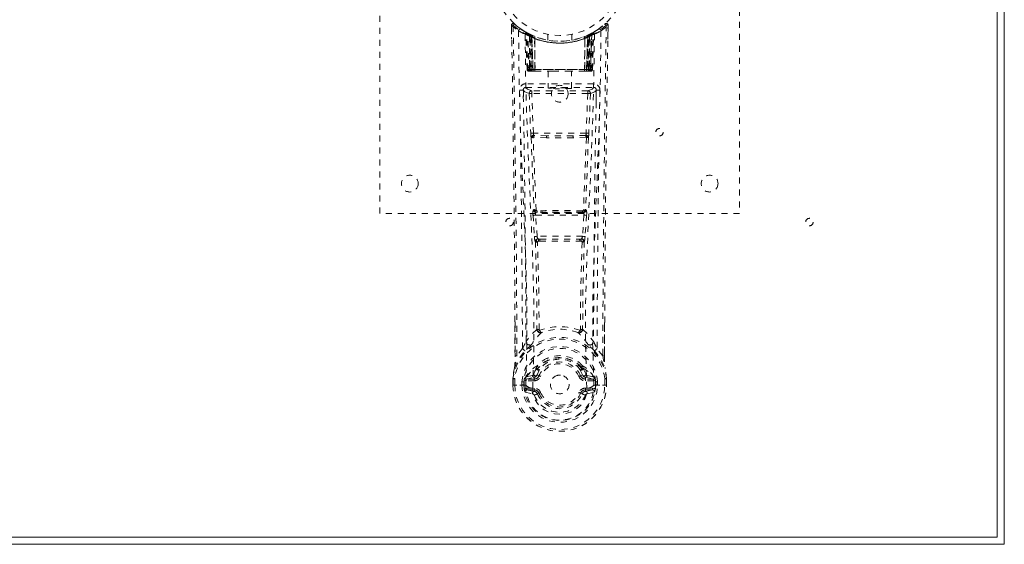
# Model space of a CAD drawing. Header units: inches. Extents: x 2.8 to 62.3, y 18.7 to 36.5.
# Tile 3 of 4: x 45.8 to 62.3, y 18.7 to 27.5. Entities that reach past the tile are written whole.
import ezdxf

# ---------------------------------------------------------------- set-up
doc = ezdxf.new("R2010")
doc.units = ezdxf.units.IN
doc.header["$MEASUREMENT"] = 0
doc.linetypes.add('SLD-Dashed', pattern=[0.075, 0.05, -0.025])
doc.linetypes.add('SLD-Solid', pattern=[0])

msp = doc.modelspace()

# ---------------------------------------------------------------- linework, layer by layer
at = {"color": 7, "linetype": 'SLD-Solid', "lineweight": 15}
for p, q in [((62.257, 36.478), (62.257, 18.728)), ((62.139, 18.846), (62.139, 36.36)), ((62.139, 36.36), (62.139, 18.846)), ((62.257, 18.728), (2.757, 18.728)), ((2.876, 18.846), (62.139, 18.846)), ((62.139, 18.846), (2.876, 18.846))]:
    msp.add_line(p, q, dxfattribs=at)
at = {"color": 7, "linetype": 'SLD-Dashed', "lineweight": 0}
for p, q in [((51.843, 24.244), (51.843, 32.244)), ((57.843, 32.244), (57.843, 24.244)), ((54.037, 27.385), (54.041, 27.155)), ((54.038, 27.315), (54.037, 27.385)), ((54.039, 27.385), (54.04, 27.316)), ((54.087, 27.408), (54.098, 27.398)), ((54.276, 27.27), (54.262, 27.278)), ((54.282, 27.266), (54.268, 27.273)), ((55.393, 27.26), (55.405, 27.267)), ((55.424, 27.278), (55.411, 27.27)), ((55.482, 27.315), (55.541, 27.359)), ((55.589, 27.398), (55.6, 27.408)), ((55.646, 27.155), (55.65, 27.385)), ((55.647, 27.328), (55.648, 27.385)), ((55.65, 27.385), (55.649, 27.328)), ((54.29, 27.245), (54.277, 27.253)), ((54.298, 26.648), (54.277, 27.253)), ((54.311, 26.648), (54.29, 27.245)), ((54.341, 27.235), (54.294, 27.26)), ((54.377, 27.199), (54.309, 27.235)), ((54.331, 26.619), (54.309, 27.235)), ((54.337, 27.205), (54.349, 27.231)), ((54.337, 27.205), (54.337, 26.648)), ((54.347, 27.2), (54.337, 27.205)), ((54.361, 27.225), (54.346, 27.233)), ((54.347, 27.2), (54.359, 27.226)), ((54.347, 26.648), (54.347, 27.2)), ((54.349, 27.231), (54.359, 27.226)), ((54.35, 27.198), (54.363, 27.224)), ((54.351, 26.648), (54.35, 27.198)), ((54.35, 27.198), (54.36, 27.194)), ((54.36, 27.194), (54.372, 27.22)), ((54.36, 27.194), (54.36, 26.648)), ((54.361, 27.225), (54.361, 27.225)), ((54.369, 27.19), (54.381, 27.216)), ((54.369, 27.19), (54.369, 26.619)), ((54.378, 27.186), (54.369, 27.19)), ((54.377, 27.199), (54.378, 27.199)), ((54.397, 26.619), (54.377, 27.199)), ((54.378, 27.186), (54.39, 27.212)), ((54.378, 27.199), (54.399, 26.619)), ((54.378, 26.619), (54.378, 27.186)), ((54.424, 27.17), (54.425, 27.169)), ((54.428, 26.619), (54.424, 27.17)), ((54.425, 27.169), (54.431, 26.619)), ((54.429, 27.196), (54.427, 27.196)), ((54.643, 27.233), (54.643, 27.137)), ((55.043, 27.137), (55.043, 27.233)), ((55.256, 26.619), (55.262, 27.169)), ((55.26, 27.196), (55.258, 27.196)), ((55.263, 27.17), (55.259, 26.619)), ((55.262, 27.169), (55.263, 27.17)), ((55.288, 26.619), (55.308, 27.199)), ((55.309, 27.199), (55.29, 26.619)), ((55.297, 27.212), (55.306, 27.216)), ((55.306, 27.216), (55.318, 27.19)), ((55.308, 27.199), (55.309, 27.199)), ((55.378, 27.235), (55.309, 27.199)), ((55.318, 27.19), (55.309, 27.186)), ((55.309, 27.186), (55.309, 26.619)), ((55.318, 26.619), (55.318, 27.19)), ((55.324, 27.224), (55.337, 27.198)), ((55.326, 27.225), (55.325, 27.225)), ((55.393, 27.26), (55.326, 27.225)), ((55.327, 27.194), (55.337, 27.198)), ((55.327, 26.648), (55.327, 27.194)), ((55.328, 27.226), (55.337, 27.231)), ((55.328, 27.226), (55.34, 27.2)), ((55.337, 27.198), (55.336, 26.648)), ((55.337, 27.231), (55.35, 27.205)), ((55.35, 27.205), (55.34, 27.2)), ((55.34, 27.2), (55.34, 26.648)), ((55.35, 26.648), (55.35, 27.205)), ((55.356, 26.619), (55.378, 27.235)), ((55.376, 26.648), (55.396, 27.245)), ((55.389, 26.648), (55.41, 27.253)), ((55.41, 27.253), (55.396, 27.245)), ((54.298, 26.648), (54.311, 26.648)), ((54.331, 26.619), (54.397, 26.619)), ((54.337, 26.648), (54.347, 26.648)), ((55.34, 26.648), (54.347, 26.648)), ((54.36, 26.648), (54.351, 26.648)), ((54.36, 26.648), (55.327, 26.648)), ((54.393, 26.619), (54.378, 26.619)), ((54.397, 26.619), (54.399, 26.619)), ((54.399, 26.619), (54.428, 26.619)), ((54.428, 26.619), (54.431, 26.619)), ((54.431, 26.619), (54.726, 26.619)), ((54.648, 26.619), (54.648, 26.334)), ((54.726, 26.619), (54.96, 26.619)), ((54.96, 26.619), (55.256, 26.619)), ((55.038, 26.334), (55.038, 26.619)), ((55.256, 26.619), (55.259, 26.619)), ((55.259, 26.619), (55.288, 26.619)), ((55.29, 26.619), (55.356, 26.619)), ((55.309, 26.619), (55.294, 26.619)), ((55.336, 26.648), (55.327, 26.648)), ((55.34, 26.648), (55.35, 26.648)), ((55.376, 26.648), (55.389, 26.648)), ((54.238, 26.296), (54.238, 26.111)), ((54.279, 26.411), (54.279, 26.35)), ((55.408, 26.411), (54.279, 26.411)), ((54.279, 26.35), (55.408, 26.35)), ((54.377, 26.293), (54.377, 26.248)), ((55.31, 26.293), (54.377, 26.293)), ((55.31, 26.293), (55.31, 26.248)), ((55.408, 26.35), (55.408, 26.411)), ((55.449, 26.111), (55.449, 26.296)), ((54.332, 26.246), (54.359, 25.584)), ((54.403, 25.586), (54.377, 26.248)), ((55.31, 26.248), (54.377, 26.248)), ((55.31, 26.248), (55.283, 25.586)), ((55.355, 26.246), (55.328, 25.584)), ((55.283, 25.586), (54.403, 25.586)), ((54.622, 25.509), (54.41, 25.519)), ((54.625, 25.543), (54.414, 25.549)), ((55.062, 25.543), (54.625, 25.543)), ((55.273, 25.549), (55.062, 25.543)), ((55.277, 25.52), (55.065, 25.509)), ((54.415, 24.309), (54.403, 24.305)), ((55.272, 24.309), (55.284, 24.305)), ((57.843, 24.244), (51.843, 24.244)), ((54.397, 24.215), (54.42, 23.862)), ((54.442, 24.218), (55.245, 24.218)), ((54.465, 23.865), (54.442, 24.218)), ((54.447, 24.263), (54.459, 24.267)), ((55.24, 24.263), (54.447, 24.263)), ((55.245, 24.218), (55.222, 23.865)), ((55.228, 24.267), (55.24, 24.263)), ((55.29, 24.215), (55.266, 23.862)), ((54.42, 23.862), (54.423, 23.834)), ((55.222, 23.865), (54.465, 23.865)), ((54.516, 23.82), (54.49, 23.82)), ((54.516, 23.82), (55.171, 23.82)), ((55.197, 23.82), (55.171, 23.82)), ((55.266, 23.862), (55.264, 23.834)), ((54.51, 23.783), (54.487, 23.784)), ((55.2, 23.784), (55.177, 23.783)), ((54.097, 21.872), (54.094, 22.44)), ((55.592, 22.427), (55.59, 21.872)), ((54.221, 21.992), (54.127, 21.874)), ((55.56, 21.874), (55.465, 21.992)), ((54.461, 21.694), (54.47, 21.71)), ((55.216, 21.71), (55.226, 21.694)), ((54.287, 21.524), (54.271, 21.511)), ((54.281, 21.485), (54.415, 21.515)), ((54.385, 21.544), (54.287, 21.524)), ((54.415, 21.515), (54.415, 21.485)), ((54.454, 21.667), (54.454, 21.661)), ((54.507, 21.643), (54.465, 21.553)), ((54.465, 21.553), (54.497, 21.54)), ((54.474, 21.66), (54.473, 21.653)), ((55.222, 21.553), (55.18, 21.643)), ((55.19, 21.54), (55.222, 21.553)), ((55.213, 21.653), (55.213, 21.66)), ((55.222, 21.553), (55.233, 21.534)), ((55.233, 21.667), (55.233, 21.661)), ((55.272, 21.515), (55.406, 21.485)), ((55.272, 21.485), (55.272, 21.515)), ((55.4, 21.524), (55.302, 21.544)), ((55.4, 21.524), (55.416, 21.511)), ((55.4, 21.524), (55.4, 21.524)), ((54.063, 21.495), (54.062, 21.491)), ((54.063, 21.383), (54.062, 21.491)), ((54.063, 21.383), (54.066, 21.382)), ((54.064, 21.491), (54.064, 21.382)), ((54.11, 21.383), (54.066, 21.382)), ((54.092, 21.491), (54.092, 21.383)), ((54.092, 21.383), (54.092, 21.383)), ((54.129, 21.383), (54.11, 21.383)), ((54.275, 21.383), (54.129, 21.383)), ((54.213, 21.386), (54.213, 21.439)), ((54.213, 21.386), (54.213, 21.386)), ((54.243, 21.439), (54.247, 21.453)), ((54.243, 21.438), (54.243, 21.387)), ((54.248, 21.387), (54.243, 21.387)), ((54.247, 21.453), (54.248, 21.387)), ((54.271, 21.511), (54.271, 21.511)), ((54.271, 21.511), (54.271, 21.511)), ((54.275, 21.383), (54.275, 21.383)), ((54.281, 21.485), (54.281, 21.455)), ((54.415, 21.485), (54.281, 21.485)), ((54.415, 21.455), (54.281, 21.455)), ((54.415, 21.455), (54.415, 21.485)), ((55, 21.394), (54.999, 21.38)), ((55, 21.401), (55, 21.394)), ((55.406, 21.485), (55.272, 21.485)), ((55.272, 21.455), (55.272, 21.485)), ((55.406, 21.455), (55.272, 21.455)), ((55.406, 21.455), (55.406, 21.485)), ((55.412, 21.383), (55.558, 21.383)), ((55.44, 21.453), (55.439, 21.387)), ((55.439, 21.387), (55.444, 21.387)), ((55.444, 21.439), (55.44, 21.453)), ((55.444, 21.387), (55.444, 21.438)), ((55.474, 21.44), (55.473, 21.387)), ((55.558, 21.383), (55.577, 21.383)), ((55.577, 21.383), (55.621, 21.382)), ((55.594, 21.383), (55.595, 21.491)), ((55.594, 21.383), (55.594, 21.383)), ((55.621, 21.382), (55.624, 21.383)), ((55.623, 21.382), (55.623, 21.491)), ((55.624, 21.491), (55.624, 21.495)), ((55.624, 21.383), (55.624, 21.491)), ((54.265, 21.267), (54.387, 21.239)), ((54.295, 21.333), (54.295, 21.303)), ((54.295, 21.333), (54.415, 21.333)), ((54.415, 21.279), (54.295, 21.303)), ((54.295, 21.303), (54.415, 21.303)), ((54.392, 21.331), (54.392, 21.331)), ((54.415, 21.333), (54.415, 21.303)), ((54.415, 21.279), (54.415, 21.303)), ((54.497, 21.249), (54.471, 21.238)), ((55.216, 21.238), (55.19, 21.249)), ((55.22, 21.245), (55.216, 21.238)), ((55.272, 21.333), (55.272, 21.303)), ((55.272, 21.333), (55.392, 21.333)), ((55.392, 21.303), (55.272, 21.279)), ((55.272, 21.279), (55.272, 21.303)), ((55.272, 21.303), (55.392, 21.303)), ((55.295, 21.331), (55.295, 21.33)), ((55.3, 21.239), (55.422, 21.267)), ((55.392, 21.303), (55.392, 21.333))]:
    msp.add_line(p, q, dxfattribs=at)
at = {"color": 7, "linetype": 'SLD-Dashed', "lineweight": 0, "flags": 128}
for points in [[(54.127, 21.874), (54.125, 22.645), (54.121, 23.413), (54.113, 24.18), (54.104, 24.945), (54.101, 25.139), (54.098, 25.336), (54.096, 25.505), (54.093, 25.692), (54.092, 25.77), (54.091, 25.851), (54.089, 25.935), (54.088, 26.009), (54.088, 26.029), (54.087, 26.063), (54.087, 26.111), (54.086, 26.172), (54.084, 26.26), (54.083, 26.365), (54.081, 26.489), (54.079, 26.63), (54.077, 26.755), (54.075, 26.853), (54.074, 26.947), (54.07, 27.183), (54.067, 27.386)], [(54.156, 27.292), (54.165, 26.537), (54.184, 25.783), (54.212, 25.034), (54.244, 24.289), (54.274, 23.55), (54.293, 22.818), (54.295, 22.095), (54.275, 21.383)], [(55.531, 27.292), (55.522, 26.537), (55.503, 25.783), (55.475, 25.034), (55.443, 24.289), (55.413, 23.55), (55.394, 22.818), (55.392, 22.095), (55.412, 21.383)], [(55.411, 27.27), (55.409, 27.269), (55.403, 27.265)], [(55.423, 27.277), (55.423, 27.277), (55.424, 27.278)], [(55.647, 27.385), (55.645, 27.393), (55.641, 27.401), (55.636, 27.407), (55.63, 27.412), (55.623, 27.415), (55.615, 27.415), (55.608, 27.413), (55.602, 27.409)], [(54.392, 21.331), (54.413, 22.043), (54.412, 22.766), (54.392, 23.497), (54.361, 24.236), (54.327, 24.98), (54.297, 25.729), (54.275, 26.482), (54.265, 27.236)], [(54.349, 27.229), (54.326, 27.242), (54.303, 27.255)], [(54.326, 27.242), (54.318, 27.246), (54.313, 27.245), (54.312, 27.239), (54.31, 27.233)], [(55.23, 27.187), (55.249, 27.192), (55.262, 27.198)], [(55.422, 27.236), (55.412, 26.482), (55.39, 25.729), (55.36, 24.98), (55.326, 24.236), (55.295, 23.497), (55.275, 22.766), (55.274, 22.043), (55.295, 21.331)], [(55.309, 27.186), (55.304, 27.196), (55.3, 27.204), (55.298, 27.21), (55.297, 27.212)], [(55.315, 27.22), (55.316, 27.218), (55.318, 27.212), (55.322, 27.204), (55.327, 27.194)], [(54.337, 26.648), (54.322, 26.648), (54.309, 26.648), (54.301, 26.648), (54.298, 26.648)], [(54.311, 26.648), (54.315, 26.648), (54.323, 26.648), (54.336, 26.648), (54.351, 26.648)], [(54.726, 26.619), (54.843, 26.628), (54.96, 26.619)], [(55.336, 26.648), (55.351, 26.648), (55.363, 26.648), (55.372, 26.648), (55.376, 26.648)], [(55.389, 26.648), (55.386, 26.648), (55.378, 26.648), (55.365, 26.648), (55.35, 26.648)], [(54.234, 26.304), (54.261, 26.275), (54.332, 26.246)], [(54.377, 26.293), (54.306, 26.321), (54.279, 26.35)], [(55.408, 26.35), (55.381, 26.321), (55.31, 26.293)], [(55.355, 26.246), (55.426, 26.275), (55.453, 26.304)], [(54.377, 26.248), (54.361, 26.247), (54.347, 26.247), (54.337, 26.247), (54.332, 26.246)], [(55.355, 26.246), (55.35, 26.247), (55.34, 26.247), (55.326, 26.247), (55.31, 26.248)], [(54.403, 25.586), (54.388, 25.585), (54.374, 25.584), (54.363, 25.584), (54.359, 25.584)], [(54.366, 25.516), (54.389, 24.911), (54.415, 24.309)], [(54.449, 24.303), (54.423, 24.906), (54.4, 25.512)], [(55.065, 25.509), (54.843, 25.509), (54.622, 25.509)], [(55.062, 25.543), (54.843, 25.543), (54.625, 25.543)], [(55.287, 25.512), (55.263, 24.906), (55.238, 24.303)], [(55.321, 25.516), (55.298, 24.911), (55.272, 24.309)], [(55.328, 25.584), (55.323, 25.584), (55.313, 25.584), (55.299, 25.585), (55.283, 25.586)], [(54.442, 24.218), (54.434, 24.217), (54.426, 24.217), (54.418, 24.216), (54.412, 24.216), (54.406, 24.215), (54.402, 24.215), (54.399, 24.215), (54.397, 24.215)], [(54.459, 24.267), (54.45, 24.268), (54.443, 24.271), (54.437, 24.276), (54.434, 24.281), (54.434, 24.287), (54.437, 24.294), (54.442, 24.299), (54.449, 24.303)], [(55.238, 24.303), (55.245, 24.299), (55.25, 24.294), (55.253, 24.287), (55.253, 24.281), (55.25, 24.276), (55.244, 24.271), (55.237, 24.268), (55.228, 24.267)], [(55.29, 24.215), (55.285, 24.215), (55.275, 24.216), (55.26, 24.217), (55.245, 24.218)], [(54.465, 23.865), (54.45, 23.864), (54.436, 23.863), (54.425, 23.862), (54.42, 23.862)], [(55.266, 23.862), (55.262, 23.862), (55.251, 23.863), (55.237, 23.864), (55.222, 23.865)], [(54.436, 23.777), (54.457, 23.044), (54.463, 22.32)], [(54.499, 22.309), (54.493, 23.035), (54.471, 23.77)], [(55.216, 23.77), (55.194, 23.036), (55.188, 22.309)], [(55.251, 23.777), (55.23, 23.044), (55.224, 22.32)], [(54.097, 22.44), (54.098, 22.215), (54.098, 21.873)], [(55.589, 21.873), (55.589, 22.246), (55.589, 22.427)], [(54.461, 22.312), (54.362, 22.217), (54.281, 22.11)], [(54.461, 22.312), (54.463, 22.302), (54.467, 22.293), (54.473, 22.287), (54.48, 22.283), (54.488, 22.282), (54.496, 22.285), (54.503, 22.29), (54.509, 22.298)], [(55.178, 22.298), (55.184, 22.29), (55.191, 22.285), (55.199, 22.282), (55.206, 22.283), (55.214, 22.287), (55.22, 22.293), (55.224, 22.302), (55.226, 22.312)], [(55.226, 22.312), (55.325, 22.217), (55.406, 22.11)], [(54.36, 22.047), (54.369, 22.056), (54.374, 22.062)], [(55.327, 22.047), (55.317, 22.056), (55.312, 22.062)], [(54.088, 21.669), (54.164, 21.827), (54.264, 21.955)], [(54.097, 21.872), (54.097, 21.872), (54.098, 21.873), (54.1, 21.873), (54.104, 21.874), (54.109, 21.874), (54.115, 21.874), (54.121, 21.874), (54.127, 21.874)], [(55.423, 21.955), (55.523, 21.827), (55.599, 21.669)], [(55.59, 21.872), (55.59, 21.872), (55.589, 21.873), (55.587, 21.873), (55.583, 21.874), (55.578, 21.874), (55.572, 21.874), (55.566, 21.874), (55.56, 21.874)], [(54.454, 21.667), (54.458, 21.69), (54.461, 21.694)], [(54.474, 21.66), (54.477, 21.673), (54.484, 21.685)], [(55.202, 21.685), (55.21, 21.673), (55.213, 21.66)], [(55.226, 21.694), (55.228, 21.69), (55.233, 21.667)], [(54.088, 21.669), (54.074, 21.593), (54.063, 21.495)], [(54.088, 21.669), (54.086, 21.664), (54.086, 21.659)], [(54.287, 21.524), (54.363, 21.606), (54.454, 21.667)], [(54.408, 21.564), (54.397, 21.549), (54.385, 21.544)], [(54.454, 21.661), (54.43, 21.617), (54.408, 21.564)], [(54.488, 21.633), (54.478, 21.633), (54.468, 21.638)], [(54.475, 21.649), (54.485, 21.644), (54.494, 21.641), (54.502, 21.64), (54.507, 21.643)], [(54.524, 21.528), (54.519, 21.53), (54.514, 21.533), (54.509, 21.535), (54.505, 21.536), (54.502, 21.538), (54.499, 21.539), (54.497, 21.54), (54.497, 21.54)], [(55.162, 21.528), (55.168, 21.53), (55.173, 21.533), (55.178, 21.535), (55.182, 21.536), (55.185, 21.538), (55.188, 21.539), (55.189, 21.54), (55.19, 21.54)], [(55.18, 21.643), (55.185, 21.64), (55.193, 21.641), (55.202, 21.644), (55.211, 21.649)], [(55.219, 21.638), (55.209, 21.633), (55.199, 21.633)], [(55.233, 21.667), (55.324, 21.606), (55.4, 21.524)], [(55.233, 21.661), (55.257, 21.617), (55.279, 21.564)], [(55.279, 21.564), (55.29, 21.549), (55.302, 21.544)], [(55.601, 21.659), (55.601, 21.664), (55.599, 21.669)], [(55.624, 21.495), (55.613, 21.593), (55.599, 21.669)], [(55.624, 21.491), (55.614, 21.586), (55.601, 21.659)], [(54.062, 21.491), (54.062, 21.491), (54.063, 21.491), (54.066, 21.491), (54.07, 21.491), (54.074, 21.491), (54.08, 21.491), (54.086, 21.491), (54.092, 21.491)], [(54.063, 21.495), (54.063, 21.495), (54.065, 21.495), (54.068, 21.495), (54.072, 21.494), (54.076, 21.493), (54.081, 21.493), (54.087, 21.492), (54.092, 21.491)], [(54.092, 21.383), (54.086, 21.383), (54.08, 21.383), (54.075, 21.383), (54.07, 21.383), (54.066, 21.383), (54.064, 21.383), (54.063, 21.383), (54.063, 21.383)], [(54.243, 21.387), (54.24, 21.387), (54.233, 21.387), (54.224, 21.387), (54.213, 21.386)], [(54.281, 21.455), (54.264, 21.458), (54.248, 21.465)], [(54.271, 21.511), (54.265, 21.505), (54.256, 21.498)], [(54.275, 21.383), (54.292, 21.365), (54.32, 21.35)], [(54.32, 21.35), (54.353, 21.338), (54.392, 21.331)], [(55.295, 21.33), (55.334, 21.338), (55.367, 21.35)], [(55.367, 21.35), (55.395, 21.365), (55.411, 21.383)], [(55.438, 21.465), (55.423, 21.458), (55.406, 21.455)], [(55.431, 21.498), (55.425, 21.503), (55.416, 21.511)], [(55.624, 21.383), (55.624, 21.383), (55.623, 21.383), (55.621, 21.383), (55.617, 21.383), (55.612, 21.383), (55.607, 21.383), (55.601, 21.383), (55.594, 21.383)], [(55.595, 21.491), (55.6, 21.492), (55.605, 21.493), (55.61, 21.493), (55.615, 21.494), (55.618, 21.495), (55.621, 21.495), (55.623, 21.495), (55.624, 21.495)], [(55.595, 21.491), (55.601, 21.491), (55.607, 21.491), (55.612, 21.491), (55.617, 21.491), (55.621, 21.491), (55.623, 21.491), (55.625, 21.491), (55.624, 21.491)], [(54.253, 21.316), (54.272, 21.329), (54.295, 21.333)], [(54.392, 21.331), (54.396, 21.249), (54.418, 21.168), (54.459, 21.093), (54.515, 21.026), (54.585, 20.971), (54.665, 20.931), (54.753, 20.906), (54.843, 20.897), (54.934, 20.906), (55.021, 20.931), (55.102, 20.971), (55.172, 21.026), (55.228, 21.092), (55.268, 21.168), (55.291, 21.248), (55.295, 21.33)], [(54.524, 21.26), (54.519, 21.258), (54.514, 21.256), (54.509, 21.254), (54.505, 21.252), (54.502, 21.251), (54.499, 21.25), (54.497, 21.249), (54.497, 21.249)], [(55.162, 21.26), (55.168, 21.258), (55.173, 21.256), (55.178, 21.254), (55.182, 21.252), (55.185, 21.251), (55.188, 21.25), (55.189, 21.249), (55.19, 21.249)], [(55.216, 21.238), (55.218, 21.237), (55.224, 21.235), (55.232, 21.231), (55.241, 21.227), (55.251, 21.223), (55.26, 21.219), (55.267, 21.216), (55.271, 21.215)], [(55.392, 21.333), (55.415, 21.329), (55.434, 21.316)]]:
    msp.add_lwpolyline(points, dxfattribs=at)
at = {"color": 7, "linetype": 'SLD-Dashed', "lineweight": 0}
for centre, radius in [((54.843, 28.244), 1.125), ((54.843, 28.244), 1.03), ((54.843, 26.244), 0.14), ((56.507, 25.603), 0.0625), ((52.343, 24.744), 0.14), ((57.343, 24.744), 0.14), ((54.007, 24.103), 0.0625), ((59.007, 24.103), 0.0625), ((54.843, 21.394), 0.156)]:
    msp.add_circle(centre, radius, dxfattribs=at)
for centre, radius, start, end in [((54.067, 27.386), 0.03, 47.8756, 180.8646), ((54.075, 26.211), 1.175, 90.3873, 91.8501), ((54.851, 28.296), 1.221, 228.2154, 235.3114), ((-280.67, 21.019), 334.768, 0.24308, 1.07763), ((56.169, 25.494), 2.828, 137.4018, 138.0077), ((54.843, 28.245), 1.158, 227.8872, 312.1137), ((54.841, 28.242), 1.124, 227.9223, 235.3714), ((54.186, 27.292), 0.03, 55.9459, 179.9467), ((54.827, 28.476), 1.361, 240.4678, 245.6247), ((54.812, 28.189), 1.064, 234.3728, 244.9429), ((54.843, 28.244), 1.127, 235.3619, 240.509), ((54.247, 27.252), 0.03, 1.9847, 58.9759), ((54.718, 28.035), 0.883, 238.9346, 239.7587), ((54.306, 27.224), 0.0428, 114.1617, 163.043), ((54.26, 27.256), 0.02, 342.7495, 49.6152), ((54.261, 27.244), 0.0299, 1.9059, 59.7569), ((54.845, 28.247), 1.13, 239.7688, 244.7482), ((54.843, 28.244), 1.127, 240.5081, 299.4918), ((55.426, 27.244), 0.0299, 120.2544, 178.0908), ((54.843, 28.244), 1.127, 299.491, 304.6371), ((55.381, 27.224), 0.0429, 16.9707, 65.8227), ((55.436, 27.254), 0.0264, 119.4162, 183.7826), ((55.44, 27.252), 0.03, 121.0182, 178.0131), ((54.859, 28.478), 1.363, 294.3803, 299.5294), ((54.846, 28.241), 1.123, 304.6253, 312.0825), ((55.501, 27.292), 0.03, 0.0551, 124.0529), ((54.836, 28.296), 1.221, 304.6896, 311.7845), ((469.859, 20.145), 414.303, 178.99853, 179.76079), ((391.357, 21.01), 335.767, 178.92191, 179.75832), ((55.62, 27.386), 0.03, 359.1305, 132.1272), ((53.464, 25.444), 2.901, 42, 42.5905), ((55.602, 25.703), 1.683, 88.3707, 89.3917), ((54.843, 28.276), 1.19, 240.9032, 299.0966), ((54.818, 27.86), 0.812, 228.2743, 233.714), ((54.815, 27.852), 0.802, 229.1472, 234.5796), ((54.279, 27.234), 0.0299, 1.7981, 60.7968), ((54.845, 28.248), 1.131, 240.8346, 245.7535), ((54.821, 27.853), 0.803, 230.4147, 235.738), ((28.59, 25.962), 25.751, 1.4621, 2.8402), ((54.843, 28.243), 1.155, 244.5269, 295.4731), ((54.843, 28.243), 1.155, 245.2589, 294.7411), ((54.349, 27.198), 0.0297, 1.4793, 64.594), ((54.781, 28.106), 0.976, 244.5434, 247.4759), ((54.348, 27.199), 0.0297, 1.4756, 64.542), ((54.795, 27.79), 0.724, 234.8086, 239.0667), ((54.843, 28.243), 1.155, 246.2582, 293.7418), ((54.394, 27.187), 0.0346, 329.0167, 15.0733), ((54.395, 27.187), 0.0346, 329.0904, 15.1449), ((54.843, 28.208), 1.12, 248.0447, 291.9528), ((55.292, 27.187), 0.0344, 164.7146, 211.05), ((55.293, 27.187), 0.0347, 164.9398, 210.9702), ((54.892, 27.79), 0.723, 300.9291, 305.1911), ((54.843, 28.245), 1.128, 294.2384, 299.1719), ((55.338, 27.198), 0.0297, 115.4105, 178.5235), ((55.339, 27.199), 0.0297, 115.4664, 178.5232), ((54.867, 27.852), 0.801, 304.2562, 309.591), ((54.873, 27.85), 0.8, 305.4138, 310.8571), ((54.871, 27.858), 0.81, 306.2781, 311.7337), ((81.093, 25.962), 25.747, 177.1599, 178.5382), ((55.408, 27.234), 0.0299, 119.2024, 178.195), ((55.406, 27.236), 0.0273, 117.6367, 182.2867), ((54.328, 26.649), 0.03, 181.9979, 269.9954), ((54.359, 26.693), 0.0753, 216.3016, 253.1061), ((54.341, 26.649), 0.03, 181.9726, 269.9669), ((54.355, 26.798), 0.177, 260.4263, 268.5158), ((54.927, 26.642), 0.589, 179.4162, 182.0389), ((54.76, 26.641), 0.414, 179.0117, 183.022), ((54.939, 26.642), 0.588, 179.3923, 182.0225), ((54.789, 26.641), 0.429, 179.0456, 182.9139), ((54.898, 26.641), 0.429, 357.0814, 0.9499), ((54.735, 26.642), 0.601, 358.006, 0.5792), ((55.331, 26.806), 0.185, 271.3806, 279.0508), ((54.928, 26.641), 0.413, 356.9733, 0.9929), ((55.346, 26.649), 0.03, 270.026, 358.0346), ((55.327, 26.693), 0.0753, 286.8953, 323.7004), ((54.769, 26.642), 0.58, 357.9351, 0.5998), ((55.359, 26.649), 0.03, 270.0046, 358.0067), ((54.279, 26.306), 0.105, 89.9859, 180.8816), ((54.202, 25.449), 0.856, 87.8894, 91.9056), ((-234.814, 20.964), 289.037, 0.20376, 1.05854), ((54.279, 26.305), 0.045, 90.0047, 180.9425), ((-236.371, 20.966), 290.654, 0.22551, 1.05225), ((54.377, 26.248), 0.0451, 90.4452, 181.6945), ((55.31, 26.248), 0.0451, 358.2725, 89.56), ((345.955, 20.967), 290.551, 178.9476, 179.77464), ((55.408, 26.306), 0.105, 359.1172, 90.0152), ((55.408, 26.305), 0.045, 359.0557, 89.9971), ((55.485, 25.449), 0.856, 88.0941, 92.1112), ((357.961, 20.816), 302.498, 178.96052, 179.77725), ((54.874, 25.603), 0.516, 182.1896, 189.7897), ((54.41, 25.507), 0.0452, 90.1267, 168.5578), ((54.392, 25.608), 0.0956, 254.372, 274.7254), ((54.412, 25.53), 0.0216, 94.0691, 235.9954), ((54.41, 25.508), 0.0114, 88.4998, 157.4603), ((54.537, 25.595), 0.134, 183.7359, 198.5266), ((54.415, 25.553), 0.00463, 195.3959, 262.7833), ((54.522, 25.52), 0.111, 165.3981, 180.5072), ((54.703, 25.518), 0.0822, 162.2451, 185.9978), ((54.983, 25.518), 0.0822, 354.0026, 17.7466), ((55.272, 25.553), 0.00459, 276.8346, 344.7597), ((55.166, 25.52), 0.111, 359.5403, 14.6928), ((55.15, 25.594), 0.134, 341.4623, 356.2752), ((55.275, 25.53), 0.0216, 304.002, 85.9272), ((55.277, 25.507), 0.0452, 11.4472, 89.8682), ((55.277, 25.508), 0.0114, 22.21, 91.2685), ((55.295, 25.608), 0.0956, 265.2777, 285.6239), ((54.813, 25.603), 0.516, 350.2108, 357.8083), ((54.585, 24.248), 0.191, 162.6913, 189.9464), ((54.448, 24.308), 0.0451, 183.9496, 269.3327), ((54.46, 24.312), 0.0451, 184.093, 269.306), ((54.442, 24.37), 0.0668, 245.6211, 276.1165), ((55.227, 24.312), 0.0451, 270.697, 355.904), ((55.245, 24.37), 0.0667, 263.8695, 294.4073), ((55.239, 24.308), 0.0451, 270.6623, 356.0554), ((55.102, 24.248), 0.191, 350.0561, 17.3092), ((54.491, 24.234), 0.052, 146.861, 198.5224), ((54.466, 24.309), 0.0174, 200.0908, 265.4717), ((54.469, 24.205), 0.0626, 88.5366, 99.0754), ((54.843, -11.423), 35.717, 89.3919, 90.6083), ((54.499, 24.288), 0.0353, 173.7834, 215.2123), ((54.843, -8.44), 32.71, 89.3469, 90.6533), ((55.187, 24.288), 0.0353, 324.8071, 6.2076), ((55.218, 24.204), 0.0636, 80.9801, 91.4838), ((55.221, 24.31), 0.0183, 275.7808, 338.1325), ((55.196, 24.234), 0.0518, 341.3882, 33.2284), ((54.626, 23.849), 0.204, 184.0546, 200.6735), ((54.482, 23.776), 0.0464, 92.4758, 179.2407), ((54.48, 23.795), 0.0271, 90.6822, 249.4116), ((54.547, 23.87), 0.0824, 183.643, 215.4528), ((54.489, 23.839), 0.0184, 242.0247, 273.5425), ((54.566, 23.797), 0.0795, 162.8041, 189.4356), ((54.572, 23.793), 0.0624, 154.2228, 188.7126), ((54.843, 57.184), 33.366, 269.4373, 270.5627), ((55.115, 23.793), 0.0623, 351.2533, 25.8114), ((55.198, 23.838), 0.0176, 265.6863, 298.7653), ((55.121, 23.797), 0.0794, 350.572, 17.2083), ((55.141, 23.87), 0.0808, 324.2147, 356.6899), ((55.205, 23.776), 0.0464, 0.7621, 87.5215), ((55.207, 23.795), 0.0271, 290.5906, 89.3156), ((55.06, 23.849), 0.204, 339.3404, 355.9334), ((54.464, 23.831), 0.0615, 242.1234, 275.9652), ((54.489, 23.765), 0.0186, 94.5971, 165.3477), ((54.843, 56.137), 32.355, 269.41, 270.59), ((55.198, 23.765), 0.0186, 14.5442, 85.3321), ((55.223, 23.831), 0.0615, 264.0387, 297.8727), ((54.843, 21.385), 0.972, 69.8638, 110.1345), ((54.843, 21.394), 0.787, 7.3679, 172.6321), ((55.115, 21.61), 0.867, 131.5108, 148.5603), ((54.45, 22.319), 0.0126, 326.4368, 4.1926), ((54.522, 22.317), 0.0607, 184.6239, 287.3261), ((54.496, 22.363), 0.0541, 233.0564, 273.2305), ((54.513, 22.311), 0.0141, 187.8195, 254.3363), ((54.568, 22.313), 0.0612, 194.86, 242.432), ((54.843, 21.466), 0.849, 69.047, 110.9531), ((55.165, 22.317), 0.0607, 252.675, 355.3766), ((55.119, 22.313), 0.0612, 297.5731, 345.1391), ((54.572, 21.609), 0.868, 31.4422, 48.4874), ((55.174, 22.311), 0.0141, 285.6498, 352.1834), ((55.191, 22.363), 0.0541, 266.7645, 306.9477), ((55.236, 22.319), 0.0126, 175.8649, 213.5057), ((54.843, 21.394), 0.758, 7.3679, 172.6321), ((54.843, 21.394), 0.632, 4.1187, 175.8813), ((51.747, 23.309), 2.803, 331.9805, 334.6791), ((55.836, 20.408), 2.205, 131.9957, 135.4485), ((54.341, 22.113), 0.0607, 182.3517, 303.247), ((55.346, 22.113), 0.0607, 236.7586, 357.6473), ((53.85, 20.407), 2.207, 44.5519, 48.0023), ((57.927, 23.303), 2.789, 205.314, 208.0264), ((52.662, 21.838), 1.436, 352.8152, 1.3448), ((48.492, 22.838), 5.717, 348.206, 350.3002), ((54.473, 22.239), 0.352, 224.3748, 233.6406), ((54.843, 21.394), 0.602, 4.2517, 175.7483), ((54.843, 21.352), 0.49, 42.8679, 137.1321), ((54.843, 21.371), 0.504, 65.7101, 114.2904), ((55.214, 22.239), 0.352, 306.361, 315.6204), ((61.203, 22.839), 5.724, 189.7012, 191.7925), ((57.006, 21.837), 1.416, 178.599, 187.2435), ((54.733, 21.247), 0.532, 119.5718, 150.2117), ((54.791, 21.443), 0.417, 111.8104, 140.2747), ((54.499, 21.71), 0.029, 181.3348, 239.0844), ((54.843, 21.382), 0.455, 35.9729, 144.0271), ((54.843, 21.394), 0.376, 22.774, 157.226), ((54.843, 21.403), 0.413, 35.4709, 144.5335), ((54.843, 21.394), 0.346, 22.774, 157.226), ((54.896, 21.443), 0.417, 39.7295, 68.1854), ((55.187, 21.71), 0.029, 300.9191, 358.6707), ((54.952, 21.245), 0.535, 29.85, 60.3543), ((55.327, 21.398), 1.268, 168.1207, 175.7639), ((54.415, 21.545), 0.0299, 181.6285, 269.1176), ((54.439, 21.569), 0.0308, 189.2212, 329.759), ((54.409, 21.575), 0.06, 275.0528, 338.687), ((54.415, 21.574), 0.089, 270, 337.226), ((54.415, 21.574), 0.119, 269.9996, 337.2264), ((54.473, 21.688), 0.0285, 228.7089, 271.1681), ((54.473, 21.682), 0.0285, 228.6799, 271.145), ((54.484, 21.663), 0.0299, 184.5136, 237.2431), ((53.968, 21.986), 0.609, 325.0812, 326.3793), ((54.478, 21.653), 0.00484, 175.7056, 234.2158), ((54.488, 21.656), 0.0228, 269.5593, 325.8657), ((54.843, 21.394), 0.157, 84.8878, 105.7451), ((55.272, 21.574), 0.119, 202.7736, 270.0004), ((55.199, 21.656), 0.0227, 214.1359, 270.4774), ((55.272, 21.574), 0.089, 202.774, 270), ((55.209, 21.653), 0.00482, 305.6639, 4.4117), ((55.774, 22.024), 0.676, 213.6921, 214.8622), ((55.214, 21.688), 0.0285, 268.8403, 311.2783), ((55.214, 21.682), 0.0285, 268.855, 311.3216), ((55.203, 21.663), 0.0301, 303.0152, 355.3611), ((55.248, 21.569), 0.0308, 210.2873, 350.7394), ((55.273, 21.565), 0.0502, 217.9582, 269.2939), ((55.272, 21.545), 0.0299, 270.8825, 358.3668), ((54.843, 21.394), 0.781, 180.8691, 0), ((54.843, 21.394), 0.781, 180.8627, 359.1373), ((54.843, 21.394), 0.751, 180.8897, 359.1374), ((54.243, 22.04), 0.601, 267.1317, 269.983), ((54.843, 21.394), 0.63, 180.7179, 359.2821), ((54.843, 21.394), 0.6, 180.7178, 359.2822), ((54.843, 21.394), 0.599, 173.2568, 174.3599), ((54.371, 21.456), 0.122, 159.7451, 175.7864), ((54.843, 21.394), 0.596, 180.7437, 187.5062), ((54.281, 21.516), 0.0305, 215.6281, 270.5512), ((54.843, 21.368), 0.568, 178.4775, 1.5215), ((55.406, 21.516), 0.0305, 269.4586, 324.3622), ((55.352, 21.463), 0.0867, 0.8608, 23.6), ((54.843, 21.394), 0.596, 352.4937, 359.2563), ((54.843, 21.394), 0.599, 5.6401, 6.7432), ((55.443, 22.04), 0.601, 270.017, 272.8683), ((55.442, 20.088), 1.298, 88.6255, 89.9389), ((54.485, 21.347), 0.234, 187.5713, 200.0277), ((54.294, 21.273), 0.0298, 88.6113, 192.2792), ((54.415, 21.249), 0.0301, 91.1982, 198.171), ((54.378, 21.199), 0.0412, 22.5078, 77.858), ((54.415, 21.214), 0.119, 22.7736, 90.0004), ((54.415, 21.214), 0.089, 22.774, 90), ((54.409, 21.212), 0.0676, 22.9347, 84.9694), ((56.095, 17.292), 4.267, 112.3749, 113.1732), ((54.843, 21.394), 0.463, 202.774, 337.226), ((54.843, 21.394), 0.404, 202.774, 337.226), ((54.843, 21.394), 0.376, 202.774, 337.226), ((54.843, 21.394), 0.346, 202.774, 337.226), ((55.272, 21.214), 0.119, 89.9996, 157.2264), ((55.272, 21.214), 0.089, 90, 157.226), ((55.278, 21.212), 0.0676, 95.0427, 150.0531), ((55.309, 21.199), 0.0412, 102.1233, 157.5155), ((55.272, 21.249), 0.0301, 341.8291, 88.8017), ((55.393, 21.273), 0.0298, 347.7184, 91.391), ((55.202, 21.347), 0.234, 339.9656, 352.4353)]:
    msp.add_arc(centre, radius, start, end, dxfattribs=at)
msp.add_ellipse((54.843, 26.334), major_axis=(0.195, 0), ratio=0.034921, dxfattribs=at)

doc.saveas('drawing.dxf')
